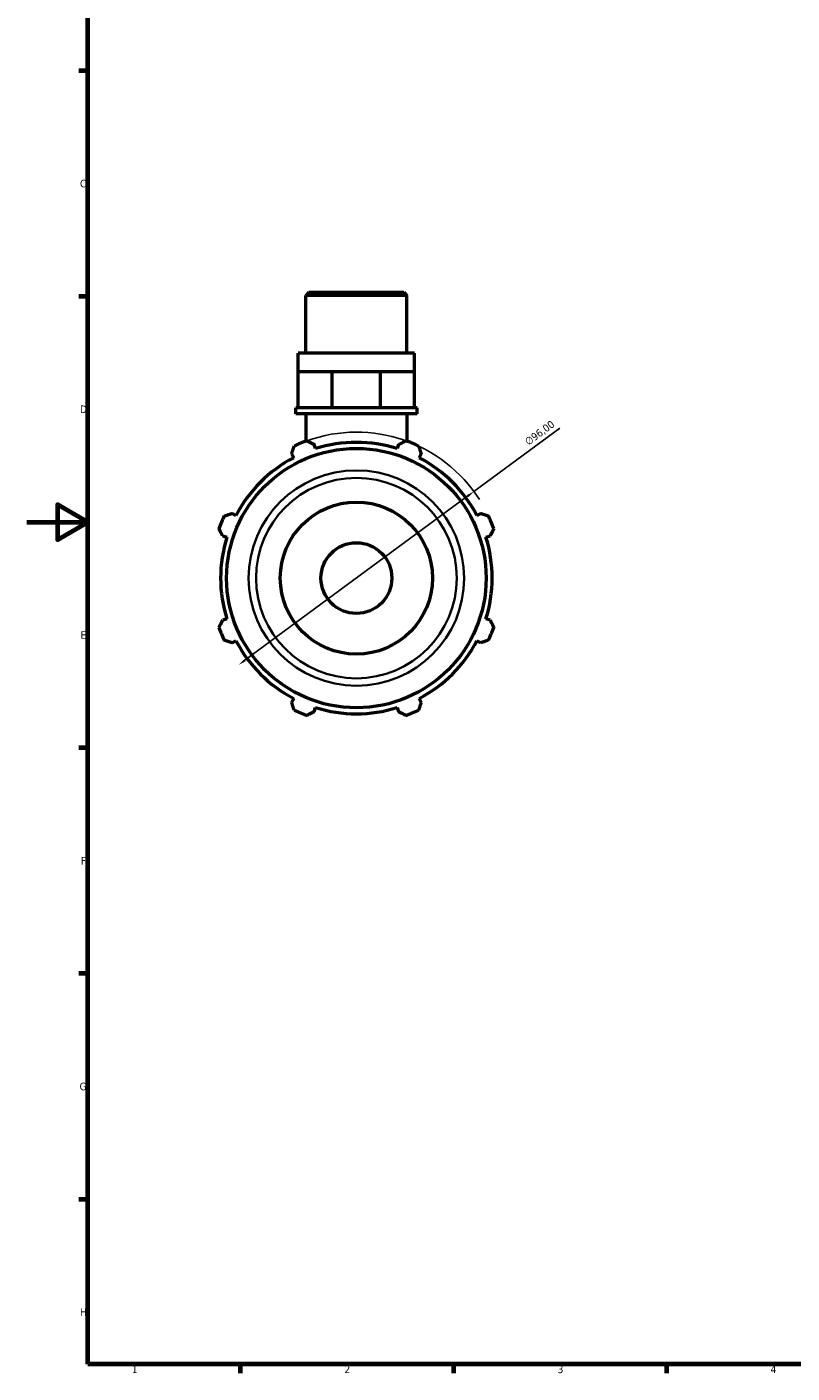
# Model space of a CAD drawing. Header units: millimetres. Extents: x 0 to 931, y 0 to 920.
# Tile 1 of 6: x 0 to 251, y 17 to 460. Entities that reach past the tile are written whole.
import ezdxf

# ---------------------------------------------------------------- set-up
doc = ezdxf.new("R2010")
doc.units = ezdxf.units.MM
for name, color, linetype, lineweight in [('Border (ISO)', 7, 'Continuous', 70), ('Dimension (ISO)', 7, 'Continuous', 25), ('Visible (ISO)', 7, 'Continuous', 50), ('Visible Narrow (ISO)', 7, 'Continuous', 35)]:
    doc.layers.add(name, color=color, linetype=linetype, lineweight=lineweight)
doc.styles.add('Note Text (ISO)', font='tahoma.ttf')
doc.dimstyles.new('Default (ISO)', dxfattribs={"dimtxt": 2.5, "dimasz": 2.5, "dimexe": 3.175, "dimexo": 0, "dimgap": 0.762, "dimtad": 1, "dimrnd": 1e-08, "dimzin": 0, "dimtxsty": 'Note Text (ISO)', "dimcen": 0.09, "dimdle": 10, "dimclrd": 256, "dimclre": 256, "dimclrt": 232, "dimazin": 0, "dimtfac": 1.40208, "dimtmove": 0, "dimatfit": 3, "dimfxl": 1, "dimtolj": 1, "dimtzin": 0, "dimlwd": -1, "dimlwe": -1, "dimarcsym": 0})

# ---------------------------------------------------------------- blocks, each defined once
blk = doc.blocks.new('Borders Default Border')
at = {"layer": 'Border (ISO)'}
for p, q in [((20, 445.5), (17.1, 445.5)), ((20, 371.25), (17.1, 371.25)), ((20, 222.75), (17.1, 222.75)), ((20, 148.5), (17.1, 148.5)), ((20, 74.25), (17.1, 74.25)), ((70.08, 20), (70.08, 17.1)), ((140.17, 20), (140.17, 17.1)), ((210.25, 20), (210.25, 17.1))]:
    blk.add_line(p, q, dxfattribs=at)
at = {"layer": 'Border (ISO)', "flags": 128}
for points in [[(20, 20), (20, 574), (821, 574), (821, 20), (20, 20)], [(0, 297), (20, 297), (10, 302.77), (10, 291.23), (20, 297)]]:
    blk.add_lwpolyline(points, dxfattribs=at)
at = {"layer": 'Border (ISO)', "color": 232, "true_color": 0xca0064, "char_height": 2.5, "attachment_point": 7, "style": 'Note Text (ISO)'}
for s, insert in [('C', (17.43, 407.08)), ('D', (17.43, 332.88)), ('E', (17.64, 258.63)), ('F', (17.7, 184.38)), ('G', (17.31, 110.08)), ('H', (17.44, 35.88)), ('1', (34.48, 17.1)), ('2', (104.37, 17.1)), ('3', (174.43, 17.05)), ('4', (244.42, 17.1))]:
    blk.add_mtext(s, dxfattribs=dict(at, insert=insert))
blk = doc.blocks.new('*D13')
at = {"layer": 'Defpoints', "color": 0, "transparency": 16777216}
for p in [(146.91, 307.09), (69.65, 250.11)]:
    blk.add_point(p, dxfattribs=at)
at = {"layer": 'Dimension (ISO)', "transparency": 16777216}
for p, q in [((146.91, 307.09), (175.13, 327.91)), ((71.66, 251.59), (144.9, 305.61))]:
    blk.add_line(p, q, dxfattribs=at)
blk.add_arc((108.28, 278.6), 48, 32.6211, 109.792, dxfattribs=at)
for points in [[(144.65, 305.94), (145.15, 305.27), (146.91, 307.09)], [(71.42, 251.93), (71.91, 251.26), (69.65, 250.11)]]:
    blk.add_solid(points, dxfattribs=at)
at = {"layer": 'Dimension (ISO)', "color": 232, "true_color": 0xca0064, "transparency": 16777216, "insert": (163.32, 324.13), "char_height": 2.5, "attachment_point": 1, "rotation": 36.4109, "style": 'Note Text (ISO)'}
blk.add_mtext('\\A1;∅96,00', dxfattribs=at)

msp = doc.modelspace()

# ---------------------------------------------------------------- linework, layer by layer
at = {"layer": 'Visible (ISO)'}
for p, q in [((92.6544, 372.5992), (91.6569, 371.6018)), ((92.6544, 372.5992), (123.9084, 372.5992)), ((123.9084, 372.5992), (124.9059, 371.6018)), ((91.6569, 352.5992), (91.6569, 371.6018)), ((124.9059, 371.6018), (91.6569, 371.6018)), ((124.9059, 352.5992), (124.9059, 371.6018)), ((127.3996, 352.5992), (89.1632, 352.5992)), ((89.1632, 346.5992), (89.1632, 352.5992)), ((127.3996, 346.5992), (127.3996, 352.5992)), ((89.1632, 346.5992), (94.7628, 346.5992)), ((89.1632, 334.5992), (89.1632, 346.5992)), ((94.7628, 346.5992), (100.3624, 346.5992)), ((100.3624, 346.5992), (108.2814, 346.5992)), ((100.3624, 334.5992), (100.3624, 346.5992)), ((108.2814, 346.5992), (116.2004, 346.5992)), ((116.2004, 346.5992), (121.8, 346.5992)), ((116.2004, 334.5992), (116.2004, 346.5992)), ((121.8, 346.5992), (127.3996, 346.5992)), ((127.3996, 334.5992), (127.3996, 346.5992)), ((89.1632, 334.5992), (88.332, 334.5992)), ((88.332, 332.5992), (88.332, 334.5992)), ((128.2308, 332.5992), (88.332, 332.5992)), ((90.7333, 334.5992), (89.1632, 334.5992)), ((98.7923, 334.5992), (90.7333, 334.5992)), ((91.6569, 332.5992), (91.6569, 323.6284)), ((100.3624, 334.5992), (98.7923, 334.5992)), ((102.5828, 334.5992), (100.3624, 334.5992)), ((113.98, 334.5992), (102.5828, 334.5992)), ((116.2004, 334.5992), (113.98, 334.5992)), ((117.7705, 334.5992), (116.2004, 334.5992)), ((125.8295, 334.5992), (117.7705, 334.5992)), ((124.9059, 332.5992), (124.9059, 323.6284)), ((127.3996, 334.5992), (125.8295, 334.5992)), ((128.2308, 334.5992), (127.3996, 334.5992)), ((128.2308, 332.5992), (128.2308, 334.5992)), ((87.004, 319.4727), (87.669, 318.1954)), ((94.8579, 321.1731), (94.4249, 322.5465)), ((122.1379, 322.5465), (121.7049, 321.1731)), ((128.8939, 318.1954), (129.5588, 319.4727)), ((68.6852, 299.2117), (67.408, 299.8766)), ((149.1549, 299.8766), (147.8776, 299.2117)), ((64.3341, 292.4557), (65.7075, 292.0227)), ((150.8553, 292.0227), (152.2287, 292.4557)), ((65.7075, 265.1757), (64.3341, 264.7427)), ((152.2287, 264.7427), (150.8553, 265.1757)), ((67.408, 257.3218), (68.6852, 257.9868)), ((147.8776, 257.9868), (149.1549, 257.3218)), ((87.669, 239.0031), (87.004, 237.7258)), ((94.4249, 234.6519), (94.8579, 236.0253)), ((121.7049, 236.0253), (122.1379, 234.6519)), ((129.5588, 237.7258), (128.8939, 239.0031))]:
    msp.add_line(p, q, dxfattribs=at)
for radius in [42.652, 25, 11.6372]:
    msp.add_circle((108.2814, 278.5992), radius, dxfattribs=at)
for radius, start, end in [(48, 109.791984, 115.208016), (48, 64.791984, 70.208016), (44.64, 72.5, 107.5), (44.64, 117.5, 152.5), (44.64, 27.5, 62.5), (48, 154.791984, 160.208016), (48, 19.791984, 25.208016), (44.64, 162.5, 197.5), (44.64, 342.5, 17.5), (48, 199.791984, 205.208016), (48, 334.791984, 340.208016), (44.64, 207.5, 242.5), (44.64, 297.5, 332.5), (48, 244.791984, 250.208016), (44.64, 252.5, 287.5), (48, 289.791984, 295.208016)]:
    msp.add_arc((108.2814, 278.5992), radius, start, end, dxfattribs=at)
for points, weights in [([(92.0283, 323.7638), (93.2511, 323.1427), (94.4249, 322.5465)], [1, 1.0012345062, 1.00165219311]), ([(122.1379, 322.5465), (123.3118, 323.1427), (124.5345, 323.7638)], [1.00165219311, 1.0012345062, 1]), ([(87.004, 319.4727), (87.4125, 320.7243), (87.8379, 322.0281)], [1.00165219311, 1.0012345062, 1]), ([(128.7249, 322.0281), (129.1503, 320.7243), (129.5588, 319.4727)], [1, 1.0012345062, 1.00165219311]), ([(64.8526, 299.0427), (66.1563, 299.4682), (67.408, 299.8766)], [1, 1.0012345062, 1.00165219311]), ([(149.1549, 299.8766), (150.4065, 299.4682), (151.7103, 299.0427)], [1.00165219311, 1.0012345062, 1]), ([(64.3341, 292.4557), (63.7379, 293.6296), (63.1169, 294.8523)], [1.00165219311, 1.0012345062, 1]), ([(153.446, 294.8523), (152.8249, 293.6296), (152.2287, 292.4557)], [1, 1.0012345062, 1.00165219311]), ([(63.1169, 262.3461), (63.7379, 263.5689), (64.3341, 264.7427)], [1, 1.0012345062, 1.00165219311]), ([(152.2287, 264.7427), (152.8249, 263.5689), (153.446, 262.3461)], [1.00165219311, 1.0012345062, 1]), ([(67.408, 257.3218), (66.1563, 257.7303), (64.8526, 258.1557)], [1.00165219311, 1.0012345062, 1]), ([(151.7103, 258.1557), (150.4065, 257.7303), (149.1549, 257.3218)], [1, 1.0012345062, 1.00165219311]), ([(87.8379, 235.1704), (87.4125, 236.4742), (87.004, 237.7258)], [1, 1.0012345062, 1.00165219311]), ([(129.5588, 237.7258), (129.1503, 236.4742), (128.7249, 235.1704)], [1.00165219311, 1.0012345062, 1]), ([(94.4249, 234.6519), (93.2511, 234.0557), (92.0283, 233.4347)], [1.00165219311, 1.0012345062, 1]), ([(124.5345, 233.4347), (123.3118, 234.0557), (122.1379, 234.6519)], [1, 1.0012345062, 1.00165219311])]:
    msp.add_rational_spline(points, weights, degree=2, dxfattribs=at)
at = {"layer": 'Visible Narrow (ISO)'}
for radius in [35.4209, 32.9755]:
    msp.add_circle((108.2814, 278.5992), radius, dxfattribs=at)

# ---------------------------------------------------------------- block references
msp.add_blockref('Borders Default Border', (0, 0))

# ---------------------------------------------------------------- dimensions: what is measured, and where the dimension line sits
at = {"layer": 'Dimension (ISO)'}
dim = msp.add_diameter_dim_2p(p1=(69.6519, 250.1077), p2=(146.9109, 307.0907), dimstyle='Default (ISO)', override={"dimdec": 2, "dimlfac": 1, "dimtp": 0, "dimtm": 0, "dimtdec": 2, "dimatfit": 2}, dxfattribs=at)
dim.commit()
dim.dimension.update_dxf_attribs({"geometry": '*D13', "text_midpoint": (170.1011, 324.1948), "dimtype": 163})

doc.saveas('drawing.dxf')
